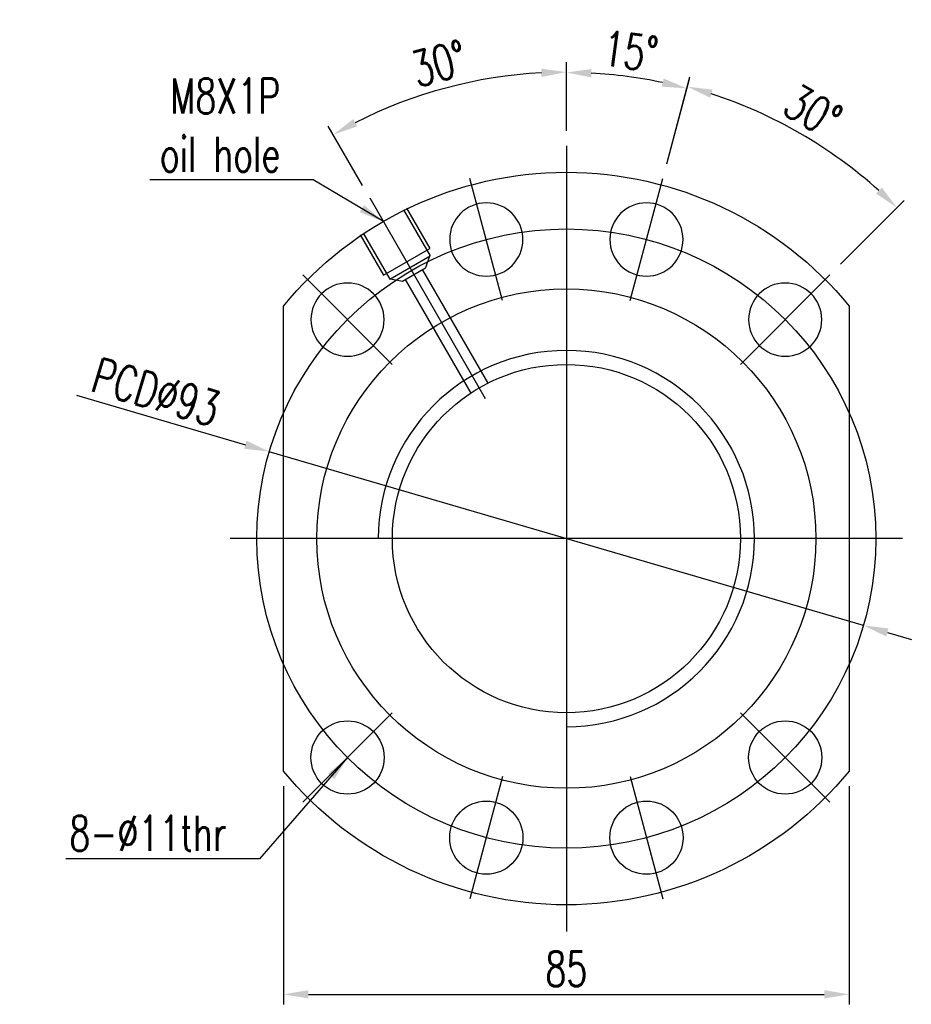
# Model space of a CAD drawing. Extents: x -372 to 453, y -14 to 705.
# Tile 1 of 47: x -372 to -238, y -1 to 147. Entities that reach past the tile are written whole.
import ezdxf
from ezdxf.lldxf.tags import DXFTag

# ---------------------------------------------------------------- set-up
doc = ezdxf.new("R2010")
doc.units = 0
doc.header["$LTSCALE"] = 2
doc.header["$MEASUREMENT"] = 0
for name, color, linetype in [('CHA', 7, 'Continuous'), ('CL', 1, 'CENTER'), ('HID', 2, 'DASHED'), ('OUT', 3, 'Continuous')]:
    doc.layers.add(name, color=color, linetype=linetype)
doc.styles.add('DIM-7', font='SIMPLEX.shx', dxfattribs={"width": 0.7, "bigfont": 'chineset.shx'})
tags = doc.linetypes.add('CENTER', pattern=[2, 1.25, -0.25, 0.25, -0.25]).pattern_tags.tags
tags[10:11] = [DXFTag(74, 4), DXFTag(75, 0), DXFTag(340, '0'), DXFTag(46, 0.0), DXFTag(50, 0.0), DXFTag(44, 0.0), DXFTag(45, 0.0)]
tags[8:9] = [DXFTag(74, 4), DXFTag(75, 0), DXFTag(340, '0'), DXFTag(46, 0.0), DXFTag(50, 0.0), DXFTag(44, 0.0), DXFTag(45, 0.0)]
tags[6:7] = [DXFTag(74, 4), DXFTag(75, 0), DXFTag(340, '0'), DXFTag(46, 0.0), DXFTag(50, 0.0), DXFTag(44, 0.0), DXFTag(45, 0.0)]
tags[4:5] = [DXFTag(74, 4), DXFTag(75, 0), DXFTag(340, '0'), DXFTag(46, 0.0), DXFTag(50, 0.0), DXFTag(44, 0.0), DXFTag(45, 0.0)]
tags = doc.linetypes.add('DASHED', pattern=[0.75, 0.5, -0.25]).pattern_tags.tags
tags[6:7] = [DXFTag(74, 4), DXFTag(75, 0), DXFTag(340, '0'), DXFTag(46, 0.0), DXFTag(50, 0.0), DXFTag(44, 0.0), DXFTag(45, 0.0)]
tags[4:5] = [DXFTag(74, 4), DXFTag(75, 0), DXFTag(340, '0'), DXFTag(46, 0.0), DXFTag(50, 0.0), DXFTag(44, 0.0), DXFTag(45, 0.0)]
doc.dimstyles.new('CNS', dxfattribs={"dimtxt": 3.5, "dimasz": 2.5, "dimexe": 1, "dimexo": 1.5, "dimgap": 0.09, "dimtad": 0, "dimdsep": 46, "dimtxsty": 'DIM-7', "dimcen": 0.09, "dimclrd": 1, "dimclre": 1, "dimclrt": 4, "dimadec": 0, "dimazin": 0, "dimtfac": 1, "dimtix": 1, "dimtmove": 2, "dimatfit": 3, "dimfxl": 1, "dimtvp": 0.971429, "dimtolj": 1, "dimarcsym": 0})

# ---------------------------------------------------------------- blocks, each defined once
blk = doc.blocks.new('*D10')
at = {"layer": 'CHA', "lineweight": -2, "transparency": 16777216}
for p, q in [((-332.07, 31.98), (-332.07, -0.8)), ((-247.07, 31.98), (-247.07, -0.8)), ((-328.32, 0.7), (-250.82, 0.7))]:
    blk.add_line(p, q, dxfattribs=at)
at = {"layer": 'CHA', "transparency": 16777216}
for points in [[(-328.32, 1.33), (-328.32, 0.08), (-332.07, 0.7)], [(-250.82, 1.33), (-250.82, 0.08), (-247.07, 0.7)]]:
    blk.add_solid(points, dxfattribs=at)
at = {"layer": 'DEFPOINTS', "color": 0, "transparency": 16777216}
for p in [(-332.07, 34.23), (-247.07, 34.23), (-247.07, 0.7)]:
    blk.add_point(p, dxfattribs=at)
at = {"layer": 'CHA', "transparency": 16777216, "insert": (-289.57, 4.53), "char_height": 5.25, "attachment_point": 5, "style": 'DIM-7'}
blk.add_mtext('\\A1;85', dxfattribs=at)
blk = doc.blocks.new('*D11')
at = {"layer": 'CHA', "lineweight": -2, "transparency": 16777216}
for p, q in [((-289.57, 130.39), (-289.57, 140.69)), ((-320.19, 122.19), (-325.34, 131.1))]:
    blk.add_line(p, q, dxfattribs=at)
blk.add_arc((-289.57, 69.14), 70.05, 93.0677, 116.9323, dxfattribs=at)
at = {"layer": 'CHA', "transparency": 16777216}
for points in [[(-293.33, 139.71), (-293.3, 138.46), (-289.57, 139.19)], [(-320.99, 131.04), (-321.59, 132.14), (-324.59, 129.8)]]:
    blk.add_solid(points, dxfattribs=at)
at = {"layer": 'DEFPOINTS', "color": 0, "transparency": 16777216}
for p in [(-301.73, 138.13), (-289.57, 128.14), (-319.07, 120.24), (-301.69, 90.15), (-289.57, 10.14)]:
    blk.add_point(p, dxfattribs=at)
at = {"layer": 'CHA', "transparency": 16777216, "insert": (-308.69, 140.5), "char_height": 5.25, "attachment_point": 5, "rotation": 15, "style": 'DIM-7'}
blk.add_mtext('\\A1;30°', dxfattribs=at)
blk = doc.blocks.new('*D12')
at = {"layer": 'CHA', "lineweight": -2, "transparency": 16777216}
for p, q in [((-363.19, 90.66), (-337.8, 83.24)), ((-244.93, 56.1), (-334.2, 82.19)), ((-241.33, 55.05), (-237.73, 53.99))]:
    blk.add_line(p, q, dxfattribs=at)
at = {"layer": 'CHA', "transparency": 16777216}
for points in [[(-337.62, 83.84), (-337.97, 82.64), (-334.2, 82.19)], [(-241.16, 55.65), (-241.51, 54.45), (-244.93, 56.1)]]:
    blk.add_solid(points, dxfattribs=at)
at = {"layer": 'DEFPOINTS', "color": 0, "transparency": 16777216}
for p in [(-334.2, 82.19), (-244.93, 56.1)]:
    blk.add_point(p, dxfattribs=at)
at = {"layer": 'CHA', "transparency": 16777216, "insert": (-351.22, 91.15), "char_height": 5.25, "attachment_point": 5, "rotation": 343.7085, "style": 'DIM-7'}
blk.add_mtext('\\A1;PCD∅93', dxfattribs=at)
blk = doc.blocks.new('*D13')
at = {"layer": 'CHA', "lineweight": -2, "transparency": 16777216}
for p, q in [((-289.57, 130.39), (-289.57, 140.63)), ((-274.49, 125.41), (-271.06, 138.2))]:
    blk.add_line(p, q, dxfattribs=at)
blk.add_arc((-289.57, 69.14), 69.99, 78.0702, 86.9298, dxfattribs=at)
at = {"layer": 'CHA', "transparency": 16777216}
for points in [[(-285.83, 138.41), (-285.8, 139.66), (-289.57, 139.13)], [(-274.95, 138.23), (-275.24, 137.01), (-271.45, 136.75)]]:
    blk.add_solid(points, dxfattribs=at)
at = {"layer": 'DEFPOINTS', "color": 0, "transparency": 16777216}
for p in [(-277.41, 138.07), (-289.57, 128.14), (-275.07, 123.23), (-279.99, 104.88), (-289.57, 10.14)]:
    blk.add_point(p, dxfattribs=at)
at = {"layer": 'CHA', "transparency": 16777216, "insert": (-279.93, 142.33), "char_height": 5.25, "attachment_point": 5, "rotation": 352.5, "style": 'DIM-7'}
blk.add_mtext('\\A1;15°', dxfattribs=at)
blk = doc.blocks.new('*D14')
at = {"layer": 'CHA', "lineweight": -2, "transparency": 16777216}
for p, q in [((-274.49, 125.41), (-270.99, 138.46)), ((-248.38, 110.33), (-238.82, 119.89))]:
    blk.add_line(p, q, dxfattribs=at)
blk.add_arc((-289.57, 69.14), 70.26, 48.0583, 71.9417, dxfattribs=at)
at = {"layer": 'CHA', "transparency": 16777216}
for points in [[(-267.96, 135.35), (-267.61, 136.54), (-271.38, 137.01)], [(-242.17, 121.86), (-243.03, 120.95), (-239.88, 118.83)]]:
    blk.add_solid(points, dxfattribs=at)
at = {"layer": 'DEFPOINTS', "color": 0, "transparency": 16777216}
for p in [(-249.26, 126.7), (-275.07, 123.23), (-249.97, 108.74), (-279.99, 104.88), (-263.4, 95.31)]:
    blk.add_point(p, dxfattribs=at)
at = {"layer": 'CHA', "transparency": 16777216, "insert": (-252.52, 133.31), "char_height": 5.25, "attachment_point": 5, "rotation": 330, "style": 'DIM-7'}
blk.add_mtext('\\A1;30°', dxfattribs=at)

msp = doc.modelspace()

# ---------------------------------------------------------------- linework, layer by layer
at = {"layer": 'CHA', "color": 0}
msp.add_arc((-289.566, 69.143), 28.255, 270, 180, dxfattribs=at)
at = {"layer": 'CL', "color": 0, "ltscale": 3}
for p, q in [((-289.566, 128.143), (-289.566, 10.143)), ((-239.066, 69.143), (-340.066, 69.143))]:
    msp.add_line(p, q, dxfattribs=at)
at = {"layer": 'CL', "color": 0, "ltscale": 2}
for p, q in [((-299.142, 104.882), (-304.06, 123.235)), ((-279.989, 104.882), (-275.072, 123.235)), ((-301.693, 90.148), (-319.066, 120.238)), ((-315.729, 95.306), (-329.164, 108.741)), ((-263.403, 95.306), (-249.968, 108.741)), ((-315.729, 42.98), (-329.164, 29.545)), ((-263.403, 42.98), (-249.968, 29.545)), ((-299.142, 33.404), (-304.06, 15.051)), ((-279.989, 33.404), (-275.072, 15.051))]:
    msp.add_line(p, q, dxfattribs=at)
at = {"layer": 'CL', "color": 0, "ltscale": 3}
msp.add_circle((-289.566, 69.143), 46.5, dxfattribs=at)
at = {"layer": 'HID', "color": 0}
for p, q in [((-314.035, 118.524), (-310.035, 111.596)), ((-313.602, 118.774), (-310.102, 112.712)), ((-320.53, 114.774), (-317.03, 108.712)), ((-320.097, 115.024), (-316.097, 108.096)), ((-317.03, 108.712), (-310.102, 112.712)), ((-316.097, 108.096), (-310.035, 111.596)), ((-310.121, 111.546), (-310.734, 109.807)), ((-314.198, 107.807), (-310.734, 109.807)), ((-316.01, 108.146), (-314.198, 107.807))]:
    msp.add_line(p, q, dxfattribs=at)
at = {"layer": 'HID', "color": 0, "ltscale": 2.154286}
for p, q in [((-301.32, 92.502), (-311.167, 109.557)), ((-313.765, 108.057), (-303.918, 91.002))]:
    msp.add_line(p, q, dxfattribs=at)
at = {"layer": 'OUT', "color": 0}
for p, q in [((-332.066, 34.232), (-332.066, 104.053)), ((-247.066, 104.053), (-247.066, 34.232))]:
    msp.add_line(p, q, dxfattribs=at)
at = {"layer": 'OUT', "color": 0, "extrusion": (0, 0, -1)}
for centre in [(301.601, 114.058), (277.531, 114.058), (322.446, 102.023), (256.685, 102.023)]:
    msp.add_circle(centre, 5.5, dxfattribs=at)
at = {"layer": 'OUT', "color": 0}
for centre, radius in [((-289.566, 69.143), 37.5), ((-289.566, 69.143), 26.15), ((-322.446, 36.262), 5.5), ((-256.685, 36.262), 5.5), ((-301.601, 24.227), 5.5), ((-277.531, 24.227), 5.5)]:
    msp.add_circle(centre, radius, dxfattribs=at)
at = {"layer": 'OUT', "color": 0, "extrusion": (0, 0, -1)}
for start, end in [(39.40057, 140.59943), (219.40057, 320.59943)]:
    msp.add_arc((289.566, 69.143), 55, start, end, dxfattribs=at)

# ---------------------------------------------------------------- texts
at = {"layer": 'CHA', "color": 0, "char_height": 5.25, "attachment_point": 9, "style": 'DIM-7'}
for s, insert in [('\\A1;M8X1P\\Poil hole', (-332.539, 124.232)), ('\\A1;{\\C256;8-∅11thr}', (-340.641, 22.262))]:
    msp.add_mtext(s, dxfattribs=dict(at, insert=insert))

# ---------------------------------------------------------------- dimensions: what is measured, and where the dimension line sits
at = {"layer": 'CHA', "color": 0}
for base, line1, line2, picture, middle in [((-277.412, 138.07), ((-279.989, 104.882), (-275.072, 123.235)), ((-289.566, 128.143), (-289.566, 10.143)), '*D13', (-279.931, 142.327)), ((-301.729, 138.125), ((-289.566, 128.143), (-289.566, 10.143)), ((-301.693, 90.148), (-319.066, 120.238)), '*D11', (-308.685, 140.497)), ((-249.264, 126.699), ((-263.403, 95.306), (-249.968, 108.741)), ((-279.989, 104.882), (-275.072, 123.235)), '*D14', (-252.522, 133.305))]:
    dim = msp.add_angular_dim_2l(base=base, line1=line1, line2=line2, dimstyle='CNS', override={"dimscale": 1.5, "dimgap": 0.8, "dimtad": 1, "dimclrd": 256, "dimclre": 256, "dimclrt": 256, "dimtix": 0, "dimtmove": 0}, dxfattribs=at)
    dim.commit()
    dim.dimension.update_dxf_attribs({"geometry": picture, "text_midpoint": middle})
dim = msp.add_diameter_dim_2p(p1=(-244.933, 56.098), p2=(-334.199, 82.187), text='PCD<>', dimstyle='CNS', override={"dimscale": 1.5, "dimgap": 0.8, "dimtad": 1, "dimclrd": 256, "dimclre": 256, "dimclrt": 256, "dimtix": 0, "dimtmove": 0}, dxfattribs=at)
dim.commit()
dim.dimension.update_dxf_attribs({"geometry": '*D12', "text_midpoint": (-351.219, 91.146)})
dim = msp.add_linear_dim(base=(-247.066, 0.705), p1=(-332.066, 34.232), p2=(-247.066, 34.232), dimstyle='CNS', override={"dimscale": 1.5, "dimgap": 0.8, "dimtad": 1, "dimclrd": 256, "dimclre": 256, "dimclrt": 256, "dimtix": 0, "dimtmove": 0}, dxfattribs=at)
dim.commit()
dim.dimension.update_dxf_attribs({"geometry": '*D10', "text_midpoint": (-289.566, 4.53)})

# ---------------------------------------------------------------- leaders
at = {"layer": 'CHA', "color": 0, "annotation_type": 0, "has_hookline": 1, "hookline_direction": 1}
for points, text_width in [([(-317.066, 116.774), (-327.589, 123.032), (-331.339, 123.032)], 19.6), ([(-322.446, 36.262), (-335.691, 21.062), (-339.441, 21.062)], 24.15)]:
    msp.add_leader(points, dimstyle='CNS', override={"dimscale": 1.5, "dimgap": 0.8, "dimtad": 1, "dimclrd": 256, "dimclre": 256, "dimclrt": 256, "dimtix": 0, "dimtmove": 0}, dxfattribs=dict(at, text_width=text_width))

doc.saveas('drawing.dxf')
